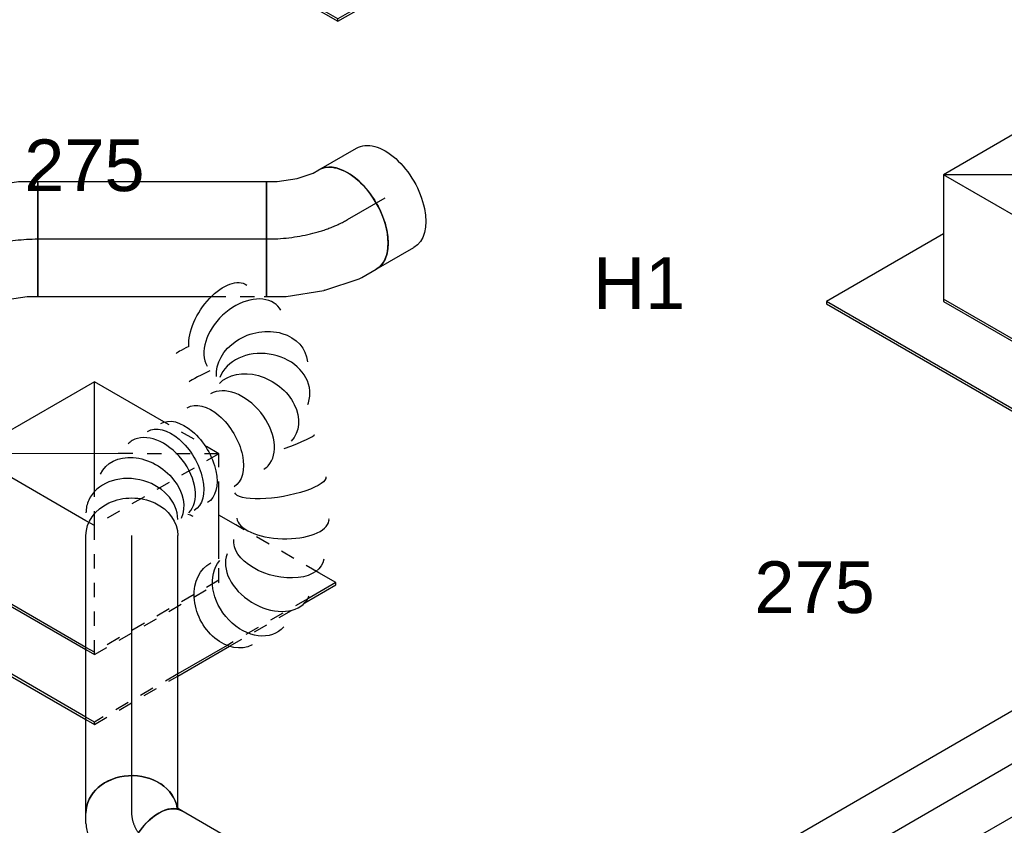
# Model space of a CAD drawing. Extents: x -132501 to 411300, y -42818 to 427495.
# Tile 153 of 256: x 4916 to 6632, y 174605 to 176009. Entities that reach past the tile are written whole.
import ezdxf
from ezdxf.enums import TextEntityAlignment as Align

# ---------------------------------------------------------------- set-up
doc = ezdxf.new("R2010")
doc.units = 0
doc.header["$LTSCALE"] = 50
doc.linetypes.add('CENTER2', pattern=[28.575, 19.05, -3.175, 3.175, -3.175])
doc.linetypes.add('STREEPJES', pattern=[0.1, 0.05, -0.05])
doc.layers.get('0').update_dxf_attribs({"linetype": 'CONTINUOUS'})
for name, color, linetype in [('WL570---_RETOUR_RST', 2, 'CONTINUOUS'), ('WL570---_RETOUR_RST_HL', 1, 'CONTINUOUS'), ('WL570---_TOEVOER', 3, 'CONTINUOUS'), ('WL570---_TOEVOER_HL', 8, 'CONTINUOUS'), ('WL570---_TOEVOER_RST', 2, 'CONTINUOUS'), ('WL570---_TOEVOER_RST_HL', 1, 'CONTINUOUS'), ('WM570---_RETOUR_RST_PR', 1, 'CONTINUOUS'), ('WM570---_TOEVOER_PR', 1, 'CONTINUOUS'), ('WM570---_TOEVOER_RST_PR', 1, 'CONTINUOUS')]:
    doc.layers.add(name, color=color, linetype=linetype)
doc.styles.add('BURO-018', font='ARIAL.TTF', dxfattribs={"height": 63})

# ---------------------------------------------------------------- blocks, each defined once
blk = doc.blocks.new('*U1001')
at = {"color": 0, "ltscale": 10}
blk.add_line((175.7, -318.3, 6072.4), (175.8, -318.3, 6072.4), dxfattribs=at)
at = {"color": 0, "ltscale": 10, "extrusion": (-1.65249e-32, -8.11156e-17, -1)}
blk.add_ellipse((0, 0, 6072.4), major_axis=(0, 80), ratio=0.816497, start_param=0, end_param=3.141593, dxfattribs=at)
at = {"color": 0, "ltscale": 10}
for centre, major_axis, ratio, start_param, end_param in [((33.7, 0, 6072.4), (-17.1, -78.8), 0.80347, 0.1727, 2.968893), ((33.7, 0, 6072.4), (-17.1, -78.8), 0.80347, 2.968893, 3.314293), ((99.5, -46.4, 6072.4), (63.2, 49.6), 0.652427, 6.197942, 6.368429), ((99.5, -46.4, 6072.4), (63.2, 49.6), 0.652427, 3.226836, 6.197942), ((350.5, -150.1, 6072.4), (-33.4, 72.7), 0.031684, 5.471416, 6.283185), ((301, -172.8, 6072.4), (-33.4, 72.7), 0.031684, 5.227306, 6.283185), ((343.5, -195.6, 6072.4), (55.6, -59.1), 0.675523, 0.157873, 2.98372), ((181, -183.6, 6072.4), (-62.8, -50.3), 0.656136, 0.091992, 3.0496), ((251.6, -229.9, 6072.4), (11.8, 79.9), 0.805941, 3.328495, 6.096283), ((-68.9, -237.5, 6072.4), (-42.4, -68.5), 0.687884, 3.253797, 6.170981), ((29.5, -263.3, 6072.4), (-2.3, -80.3), 0.438342, 3.187895, 6.236883), ((181, -183.6, 6072.4), (-62.8, -50.3), 0.656136, 6.191193, 6.375178), ((343.5, -195.6, 6072.4), (55.6, -59.1), 0.675523, 6.125313, 6.441058), ((148.6, -242.8, 6072.4), (27.1, -75.6), 0.068088, 4.99342, 6.277356), ((-68.9, -237.5, 6072.4), (-42.4, -68.5), 0.687884, 6.170981, 6.39539), ((251.6, -229.9, 6072.4), (11.8, 79.9), 0.805941, 2.954691, 3.328495), ((29.5, -263.3, 6072.4), (-2.3, -80.3), 0.438342, 6.236883, 6.329488)]:
    blk.add_ellipse(centre, major_axis=major_axis, ratio=ratio, start_param=start_param, end_param=end_param, dxfattribs=at)
at = {"color": 0, "ltscale": 10, "extrusion": (-1.84889e-32, -8.11156e-17, -1)}
for centre, major_axis, ratio, start_param, end_param in [((68.3, -15.8, 6072.4), (45.5, 66.4), 0.752892, 6.151879, 9.293472), ((126.1, -91.1, 6072.4), (68.8, 40.8), 0.585154, 0, 3.141593), ((-119.4, -173.7, 6072.4), (-71.4, -36), 0.761618, 0, 3.141593), ((153.6, -137.4, 6072.4), (68.8, 40.8), 0.585154, 0, 3.141593), ((369.5, -156.4, 6072.4), (-66.7, 44.2), 0.543961, 0.620984, 3.141593)]:
    blk.add_ellipse(centre, major_axis=major_axis, ratio=ratio, start_param=start_param, end_param=end_param, dxfattribs=at)
at = {"color": 0, "ltscale": 10, "extrusion": (-1.2326e-32, -8.11156e-17, -1)}
blk.add_ellipse((112.4, -68, 6072.4), major_axis=(68.8, 40.8), ratio=0.585154, start_param=0, end_param=3.141593, dxfattribs=at)
at = {"color": 0, "ltscale": 10, "extrusion": (-5.54668e-32, -8.11156e-17, -1)}
blk.add_ellipse((-35.6, -66.1, 6072.4), major_axis=(-69.3, 40), ratio=0.57735, start_param=2.946183, end_param=3.141593, dxfattribs=at)
at = {"color": 0, "ltscale": 10, "extrusion": (-3.69779e-32, -8.11156e-17, -1)}
blk.add_ellipse((-101.6, -209, 6072.4), major_axis=(63.7, 49.5), ratio=0.74503, start_param=2.996895, end_param=6.138487, dxfattribs=at)
at = {"color": 0, "ltscale": 10, "extrusion": (-2.46519e-32, -8.11156e-17, -1)}
for centre, major_axis, ratio, start_param, end_param in [((214.4, -215.2, 6072.4), (-43.3, -68), 0.759279, 3.285933, 6.427526), ((289.6, -226.7, 6072.4), (-24.1, 77), 0.796016, 0.176125, 3.317718)]:
    blk.add_ellipse(centre, major_axis=major_axis, ratio=ratio, start_param=start_param, end_param=end_param, dxfattribs=at)
at = {"color": 0, "ltscale": 10, "extrusion": (-1.54074e-32, -8.11156e-17, -1)}
blk.add_ellipse((-24.2, -256, 6072.4), major_axis=(-20.9, -77.7), ratio=0.58353, start_param=6.207499, end_param=9.349092, dxfattribs=at)
at = {"color": 0, "ltscale": 10, "extrusion": (-1.38667e-32, -8.11156e-17, -1)}
blk.add_ellipse((88.4, -258.7, 6072.4), major_axis=(-13.4, 79.2), ratio=0.262401, start_param=3.11757, end_param=6.259163, dxfattribs=at)
at = {"layer": 'WM570---_TOEVOER_PR', "color": 1, "style": 'BURO-018'}
blk.add_attdef('POSNR', text='', height=90, dxfattribs=at).set_placement((0, 0), align=Align.MIDDLE)
blk = doc.blocks.new('*U1002')
at = {"color": 0, "ltscale": 10}
for p, q in [((0, 80, 5388.5), (483.6, 80, 5388.5)), ((8.4, -80, 5388.5), (483.6, -80, 5388.5))]:
    blk.add_line(p, q, dxfattribs=at)
blk.add_ellipse((0, 0, 5388.5), major_axis=(0, 80), ratio=0.816497, start_param=3.2824, end_param=6.283185, dxfattribs=at)
at = {"color": 0, "ltscale": 10, "extrusion": (-1.65249e-32, -8.11156e-17, -1)}
blk.add_ellipse((483.6, 0, 5388.5), major_axis=(0, 80), ratio=0.816497, start_param=0, end_param=3.141593, dxfattribs=at)
at = {"layer": 'WL570---_TOEVOER_HL', "linetype": 'CENTER2'}
blk.add_line((0, 0, 5388.5), (483.6, 0, 5388.5), dxfattribs=at)
at = {"layer": 'WM570---_TOEVOER_PR', "color": 1, "style": 'BURO-018'}
blk.add_attdef('POSNR', text='', height=90, dxfattribs=at).set_placement((0, 0), align=Align.MIDDLE)
blk = doc.blocks.new('*U1008')
at = {"color": 0, "ltscale": 10}
for p, q in [((0, 80, 5028.6), (919.1, 80, 5028.6)), ((0, -80, 5028.6), (919.1, -80, 5028.6))]:
    blk.add_line(p, q, dxfattribs=at)
at = {"color": 0, "ltscale": 10, "extrusion": (-3.41963e-17, 8.3842e-17, -1)}
blk.add_ellipse((919.1, 0, 5028.6), major_axis=(0, 80), ratio=0.57735, start_param=0, end_param=3.141593, dxfattribs=at)
at = {"layer": 'WL570---_TOEVOER_HL', "linetype": 'CENTER2'}
blk.add_line((0, 0, 5028.6), (919.1, 0, 5028.6), dxfattribs=at)
at = {"layer": 'WM570---_TOEVOER_PR', "color": 1, "style": 'BURO-018'}
blk.add_attdef('POSNR', text='', height=90, dxfattribs=at).set_placement((0, 0), align=Align.MIDDLE)
blk = doc.blocks.new('*U1128')
at = {"color": 0, "ltscale": 10}
for p, q in [((-132.9, 204, 7682.5), (-243.1, 13.1, 7682.5)), ((117.8, 204, 7682.5), (-132.9, 204, 7682.5)), ((-7.6, -13.1, 7682.5), (-132.9, 204, 7682.5)), ((243.1, -13.1, 7682.5), (-132.9, 204, 7682.5)), ((-7.6, -13.1, 7682.5), (117.8, 204, 7682.5)), ((243.1, -13.1, 7682.5), (117.8, 204, 7682.5)), ((-419.5, 114.9, 7682.5), (-421.5, 111.4, 7682.5)), ((-421.5, 111.4, 7682.5), (-178.6, -309.4, 7682.5)), ((-184.3, 114.9, 7682.5), (-419.5, 114.9, 7682.5)), ((-176.6, -305.8, 7682.5), (-419.5, 114.9, 7682.5)), ((-243.1, 13.1, 7682.5), (-117.8, -204, 7682.5)), ((-115.7, -200.5, 7682.5), (-241.1, 16.6, 7682.5)), ((-117.8, -204, 7682.5), (-7.6, -13.1, 7682.5)), ((243.1, -13.1, 7682.5), (-7.6, -13.1, 7682.5)), ((132.9, -204, 7682.5), (243.1, -13.1, 7682.5)), ((309.2, -305.8, 7682.5), (191.7, -102.2, 7682.5)), ((-117.8, -204, 7682.5), (132.9, -204, 7682.5)), ((134.9, -200.5, 7682.5), (-115.7, -200.5, 7682.5)), ((-178.6, -309.4, 7682.5), (-176.6, -305.8, 7682.5)), ((309.2, -305.8, 7682.5), (-176.6, -305.8, 7682.5)), ((307.2, -309.4, 7682.5), (309.2, -305.8, 7682.5)), ((-178.6, -309.4, 7682.5), (307.2, -309.4, 7682.5))]:
    blk.add_line(p, q, dxfattribs=at)
at = {"layer": 'WL570---_RETOUR_RST_HL', "linetype": 'CENTER2'}
blk.add_circle((0, 0, 7682.5), 0.075, dxfattribs=at)
at = {"layer": 'WL570---_RETOUR_RST', "color": 1, "style": 'BURO-018'}
for tag in ['MC', 'Q']:
    blk.add_attdef(tag, text='', height=90, dxfattribs=at).set_placement((0, 0), align=Align.MIDDLE)
at = {"layer": 'WM570---_RETOUR_RST_PR', "color": 1, "style": 'BURO-018'}
blk.add_attdef('POSNR', text='', height=90, dxfattribs=at).set_placement((0, 0), align=Align.MIDDLE)
blk = doc.blocks.new('*U1129')
at = {"color": 0, "ltscale": 10}
for p, q in [((-132.9, 204, 8721.7), (-243.1, 13.1, 8721.7)), ((117.8, 204, 8721.7), (-132.9, 204, 8721.7)), ((-7.6, -13.1, 8721.7), (-132.9, 204, 8721.7)), ((243.1, -13.1, 8721.7), (-132.9, 204, 8721.7)), ((-7.6, -13.1, 8721.7), (117.8, 204, 8721.7)), ((243.1, -13.1, 8721.7), (117.8, 204, 8721.7)), ((-419.5, 114.9, 8721.7), (-421.5, 111.4, 8721.7)), ((-421.5, 111.4, 8721.7), (-178.6, -309.4, 8721.7)), ((-184.3, 114.9, 8721.7), (-419.5, 114.9, 8721.7)), ((-176.6, -305.8, 8721.7), (-419.5, 114.9, 8721.7)), ((-243.1, 13.1, 8721.7), (-117.8, -204, 8721.7)), ((-115.7, -200.5, 8721.7), (-241.1, 16.6, 8721.7)), ((-117.8, -204, 8721.7), (-7.6, -13.1, 8721.7)), ((243.1, -13.1, 8721.7), (-7.6, -13.1, 8721.7)), ((132.9, -204, 8721.7), (243.1, -13.1, 8721.7)), ((309.2, -305.8, 8721.7), (191.7, -102.2, 8721.7)), ((-117.8, -204, 8721.7), (132.9, -204, 8721.7)), ((134.9, -200.5, 8721.7), (-115.7, -200.5, 8721.7)), ((-178.6, -309.4, 8721.7), (-176.6, -305.8, 8721.7)), ((309.2, -305.8, 8721.7), (-176.6, -305.8, 8721.7)), ((307.2, -309.4, 8721.7), (309.2, -305.8, 8721.7)), ((-178.6, -309.4, 8721.7), (307.2, -309.4, 8721.7))]:
    blk.add_line(p, q, dxfattribs=at)
at = {"layer": 'WL570---_RETOUR_RST_HL', "linetype": 'CENTER2'}
blk.add_circle((0, 0, 8721.7), 0.075, dxfattribs=at)
at = {"layer": 'WL570---_RETOUR_RST', "color": 1, "style": 'BURO-018'}
for tag in ['MC', 'Q']:
    blk.add_attdef(tag, text='', height=90, dxfattribs=at).set_placement((0, 0), align=Align.MIDDLE)
at = {"layer": 'WM570---_RETOUR_RST_PR', "color": 1, "style": 'BURO-018'}
blk.add_attdef('POSNR', text='', height=90, dxfattribs=at).set_placement((0, 0), align=Align.MIDDLE)
blk = doc.blocks.new('*U1170')
at = {"color": 0, "ltscale": 10}
for p, q in [((-131.9, 205.8, 6988.2), (-244.1, 11.3, 6988.2)), ((118.8, 205.8, 6988.2), (-131.9, 205.8, 6988.2)), ((-15, 3.3, 6988.2), (-131.9, 205.8, 6988.2)), ((92.3, 76.4, 6988.2), (-131.9, 205.8, 6988.2)), ((26.5, 45.9, 6988.2), (118.8, 205.8, 6988.2)), ((188.6, 84.9, 6988.2), (118.8, 205.8, 6988.2)), ((-420.5, 113.1, 6988.2), (-422.5, 109.6, 6988.2)), ((-422.5, 109.6, 6988.2), (-188.1, -296.5, 6988.2)), ((-185.3, 113.1, 6988.2), (-420.5, 113.1, 6988.2)), ((-186, -293, 6988.2), (-420.5, 113.1, 6988.2)), ((-244.1, 11.3, 6988.2), (-127.2, -191.1, 6988.2)), ((-125.2, -187.6, 6988.2), (-242.1, 14.8, 6988.2)), ((152.5, -170, 6988.2), (207.4, -74.9, 6988.2)), ((207.6, -133.3, 6988.2), (190.7, -103.9, 6988.2)), ((308.2, -307.6, 6988.2), (291.1, -277.9, 6988.2)), ((89.4, -307.6, 6988.2), (-9.7, -307.6, 6988.2)), ((308.2, -307.6, 6988.2), (252, -307.6, 6988.2)), ((306.2, -311.1, 6988.2), (308.2, -307.6, 6988.2)), ((-11.8, -311.1, 6988.2), (92.4, -311.1, 6988.2)), ((243.9, -311.1, 6988.2), (306.2, -311.1, 6988.2))]:
    blk.add_line(p, q, dxfattribs=at)
at = {"color": 8, "linetype": 'STREEPJES', "ltscale": 10}
for p, q in [((244.1, -11.3, 6988.2), (92.3, 76.4, 6988.2)), ((244.1, -11.3, 6988.2), (188.6, 84.9, 6988.2)), ((-6.5, -11.3, 6988.2), (26.5, 45.9, 6988.2)), ((-6.5, -11.3, 6988.2), (-15, 3.3, 6988.2)), ((-118.8, -205.8, 6988.2), (-6.5, -11.3, 6988.2)), ((244.1, -11.3, 6988.2), (-6.5, -11.3, 6988.2)), ((207.4, -74.9, 6988.2), (244.1, -11.3, 6988.2)), ((291.1, -277.9, 6988.2), (207.6, -133.3, 6988.2)), ((131.9, -205.8, 6988.2), (152.5, -170, 6988.2)), ((-116.8, -202.2, 6988.2), (-125.2, -187.6, 6988.2)), ((-127.2, -191.1, 6988.2), (-118.8, -205.8, 6988.2)), ((-118.8, -205.8, 6988.2), (131.9, -205.8, 6988.2)), ((133.9, -202.2, 6988.2), (-116.8, -202.2, 6988.2)), ((-188.1, -296.5, 6988.2), (-179.6, -311.1, 6988.2)), ((-177.6, -307.6, 6988.2), (-186, -293, 6988.2)), ((-179.6, -311.1, 6988.2), (-177.6, -307.6, 6988.2)), ((-9.7, -307.6, 6988.2), (-177.6, -307.6, 6988.2)), ((252, -307.6, 6988.2), (89.4, -307.6, 6988.2)), ((-179.6, -311.1, 6988.2), (-11.8, -311.1, 6988.2)), ((92.4, -311.1, 6988.2), (243.9, -311.1, 6988.2))]:
    blk.add_line(p, q, dxfattribs=at)
at = {"layer": 'WL570---_TOEVOER_RST_HL', "linetype": 'CENTER2'}
blk.add_circle((0, 0, 6988.2), 0.075, dxfattribs=at)
at = {"layer": 'WL570---_TOEVOER_RST', "color": 1, "style": 'BURO-018'}
for tag in ['MC', 'Q']:
    blk.add_attdef(tag, text='', height=90, dxfattribs=at).set_placement((0, 0), align=Align.MIDDLE)
at = {"layer": 'WM570---_TOEVOER_RST_PR', "color": 1, "style": 'BURO-018'}
blk.add_attdef('POSNR', text='', height=90, dxfattribs=at).set_placement((0, 0), align=Align.MIDDLE)
blk = doc.blocks.new('*U1256')
at = {"color": 0, "ltscale": 10}
for p, q in [((0, 80, 5164), (186.7, 80, 5164)), ((0, -80, 5164), (186.7, -80, 5164))]:
    blk.add_line(p, q, dxfattribs=at)
at = {"color": 0, "ltscale": 10, "extrusion": (-1.38778e-17, -8.01234e-18, -1)}
blk.add_ellipse((186.7, 0, 5164), major_axis=(0, 80), ratio=0.57735, start_param=0, end_param=3.141593, dxfattribs=at)
at = {"layer": 'WL570---_TOEVOER_HL', "linetype": 'CENTER2'}
blk.add_line((0, 0, 5164), (186.7, 0, 5164), dxfattribs=at)
at = {"layer": 'WM570---_TOEVOER_PR', "color": 1, "style": 'BURO-018'}
blk.add_attdef('POSNR', text='', height=90, dxfattribs=at).set_placement((0, 0), align=Align.MIDDLE)
blk = doc.blocks.new('*U1257')
at = {"color": 0, "ltscale": 10}
for p, q in [((-54.1, 80, 5334.3), (-30.8, 80, 5334.3)), ((-22.1, 78.8, 5334.3), (18.4, 68, 5334.3)), ((32.9, 61.2, 5334.3), (64, 39.3, 5334.3)), ((79.3, 22.7, 5334.3), (88.4, 6.9, 5334.3)), ((-54.1, -80, 5334.3), (-47.5, -80, 5334.3)), ((-47.5, -80, 5334.3), (-44.9, -80.7, 5334.3))]:
    blk.add_line(p, q, dxfattribs=at)
for centre, major_axis, ratio, start_param, end_param in [((-54.1, 0, 5334.3), (0, 80), 0.57735, 3.141593, 6.283185), ((-36.9, 0, 5334.3), (10.5, 79.7), 0.646887, 6.198226, 6.368145), ((13.1, -22.6, 5334.3), (59.5, 54.4), 0.803023, 6.107746, 6.458625)]:
    blk.add_ellipse(centre, major_axis=major_axis, ratio=ratio, start_param=start_param, end_param=end_param, dxfattribs=at)
at = {"color": 0, "ltscale": 10, "extrusion": (1.38778e-17, 8.01234e-18, -1)}
for centre, major_axis, ratio, start_param, end_param in [((-8.1, -7.7, 5334.3), (-34.1, -73), 0.750739, 3.009293, 3.273893), ((19.1, -33.1, 5334.3), (69.3, 40), 0.816497, 0, 3.000786)]:
    blk.add_ellipse(centre, major_axis=major_axis, ratio=ratio, start_param=start_param, end_param=end_param, dxfattribs=at)
at = {"layer": 'WL570---_TOEVOER_HL', "linetype": 'CENTER2', "extrusion": (1.38778e-17, 8.01234e-18, -1)}
blk.add_ellipse((-119.5, -113.2, 5334.3), major_axis=(-138.6, -80), ratio=0.57735, start_param=2.356194, end_param=3.141593, dxfattribs=at)
at = {"layer": 'WM570---_TOEVOER_PR', "color": 1, "style": 'BURO-018'}
blk.add_attdef('POSNR', text='', height=90, dxfattribs=at).set_placement((0, 0), align=Align.MIDDLE)
blk = doc.blocks.new('*U1279')
at = {"color": 0, "ltscale": 10}
for p, q in [((-67.6, 100, 7394.4), (-38.5, 100, 7394.4)), ((-33.5, 99.5, 7394.4), (28.4, 86.8, 7394.4)), ((30, 86.3, 7394.4), (92.2, 62.2, 7394.4)), ((92.3, 62.2, 7394.4), (92.2, 62.2, 7394.4)), ((92.3, 62.2, 7394.4), (121.7, 45.2, 7394.4)), ((121.7, 45.2, 7394.4), (21.7, -128, 7394.4)), ((-67.6, -100, 7394.4), (-56.2, -100, 7394.4)), ((-56.2, -100, 7394.4), (-27.4, -105.9, 7394.4)), ((-27.4, -105.9, 7394.4), (5.6, -118.7, 7394.4)), ((5.6, -118.7, 7394.4), (21.7, -128, 7394.4))]:
    blk.add_line(p, q, dxfattribs=at)
for centre, major_axis, ratio, start_param, end_param in [((-67.6, 0, 7394.4), (0, 100), 0.57735, 3.141593, 6.283185), ((-46.1, 0, 7394.4), (10.1, 99.9), 0.497511, 6.232846, 6.333525)]:
    blk.add_ellipse(centre, major_axis=major_axis, ratio=ratio, start_param=start_param, end_param=end_param, dxfattribs=at)
at = {"color": 0, "ltscale": 10, "extrusion": (9.61481e-17, -5.55112e-17, -1)}
blk.add_ellipse((1, -9.6, 7394.4), major_axis=(28.3, 96.2), ratio=0.313149, start_param=6.256783, end_param=6.309588, dxfattribs=at)
at = {"layer": 'WL570---_TOEVOER_HL', "linetype": 'CENTER2', "extrusion": (9.61481e-17, -5.55112e-17, -1)}
blk.add_ellipse((14, -141.3, 7394.4), major_axis=(173.1, -99.9), ratio=0.57735, start_param=3.926991, end_param=4.712389, dxfattribs=at)
at = {"layer": 'WM570---_TOEVOER_PR', "color": 1, "style": 'BURO-018'}
blk.add_attdef('POSNR', text='', height=90, dxfattribs=at).set_placement((0, 0), align=Align.MIDDLE)
blk = doc.blocks.new('*U1280')
at = {"color": 0, "ltscale": 10}
for p, q in [((0, 100, 7394.4), (398.3, 100, 7394.4)), ((0, -100, 7394.4), (0, 100, 7394.4)), ((398.3, 100, 7394.4), (398.3, -100, 7394.4)), ((0, -100, 7394.4), (302.5, -100, 7394.4)), ((394.2, -100, 7394.4), (398.3, -100, 7394.4))]:
    blk.add_line(p, q, dxfattribs=at)
at = {"color": 8, "linetype": 'STREEPJES', "ltscale": 10}
blk.add_line((302.5, -100, 7394.4), (394.2, -100, 7394.4), dxfattribs=at)
at = {"layer": 'WL570---_TOEVOER_HL', "linetype": 'CENTER2'}
blk.add_line((0, 0, 7394.4), (398.3, 0, 7394.4), dxfattribs=at)
at = {"layer": 'WM570---_TOEVOER_PR', "color": 1, "style": 'BURO-018'}
blk.add_attdef('POSNR', text='', height=90, dxfattribs=at).set_placement((0, 0), align=Align.MIDDLE)
blk = doc.blocks.new('*U1281')
at = {"color": 0, "ltscale": 10}
for p, q in [((-1.3, 114.7, 7394.4), (8.5, 120.4, 7394.4)), ((-64.2, 100, 7394.4), (-29.3, 105.4, 7394.4)), ((-29.3, 105.4, 7394.4), (-1.3, 114.7, 7394.4)), ((-82.8, 100, 7394.4), (-64.2, 100, 7394.4)), ((-82.8, -100, 7394.4), (-82.8, 100, 7394.4)), ((83.4, -67.3, 7394.4), (108.5, -52.8, 7394.4)), ((18.8, -89.4, 7394.4), (78.8, -69.4, 7394.4)), ((-82.8, -100, 7394.4), (-48.9, -100, 7394.4)), ((-48.9, -100, 7394.4), (-48.7, -100, 7394.4)), ((-48.7, -100, 7394.4), (17.2, -89.8, 7394.4))]:
    blk.add_line(p, q, dxfattribs=at)
at = {"color": 0, "ltscale": 10, "extrusion": (6.16298e-33, 0, -1)}
for centre, major_axis, ratio, start_param, end_param in [((58.5, 33.8, 7394.4), (-50, 86.6), 0.57735, 0, 3.141593), ((-5.6, 7.9, 7394.4), (23.6, -97.5), 0.313149, 6.256783, 6.309588)]:
    blk.add_ellipse(centre, major_axis=major_axis, ratio=ratio, start_param=start_param, end_param=end_param, dxfattribs=at)
at = {"color": 0, "ltscale": 10}
blk.add_ellipse((39.9, 23.1, 7394.4), major_axis=(41.2, -91.5), ratio=0.497511, start_param=6.232846, end_param=6.333525, dxfattribs=at)
at = {"layer": 'WL570---_TOEVOER_HL', "linetype": 'CENTER2'}
blk.add_ellipse((-82.8, 115.4, 7394.4), major_axis=(199.9, 0), ratio=0.57735, start_param=4.712389, end_param=5.497787, dxfattribs=at)
at = {"layer": 'WM570---_TOEVOER_PR', "color": 1, "style": 'BURO-018'}
blk.add_attdef('POSNR', text='', height=90, dxfattribs=at).set_placement((0, 0), align=Align.MIDDLE)
blk = doc.blocks.new('*U1282')
at = {"color": 0, "ltscale": 10}
for p, q in [((0, 100, 7442.2), (75.7, 100, 7442.2)), ((0, -100, 7442.2), (75.7, -100, 7442.2))]:
    blk.add_line(p, q, dxfattribs=at)
blk.add_ellipse((0, 0, 7442.2), major_axis=(0, 100), ratio=0.57735, start_param=3.141593, end_param=6.283185, dxfattribs=at)
at = {"color": 0, "ltscale": 10, "extrusion": (-3.41963e-17, 8.3842e-17, -1)}
blk.add_ellipse((75.7, 0, 7442.2), major_axis=(0, 100), ratio=0.57735, start_param=0, end_param=3.141593, dxfattribs=at)
at = {"layer": 'WL570---_TOEVOER_HL', "linetype": 'CENTER2'}
blk.add_line((0, 0, 7442.2), (75.7, 0, 7442.2), dxfattribs=at)
at = {"layer": 'WM570---_TOEVOER_PR', "color": 1, "style": 'BURO-018'}
blk.add_attdef('POSNR', text='', height=90, dxfattribs=at).set_placement((0, 0), align=Align.MIDDLE)

msp = doc.modelspace()

# ---------------------------------------------------------------- block references
at = {"layer": 'WL570---_RETOUR_RST'}
ref = msp.add_blockref('*U1129', (5469.9449, 176363.0787, -8721.7345), dxfattribs=dict(at, rotation=29.99999999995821))
ref.add_attrib('Q', '275', dxfattribs={"color": 1, "height": 90, "style": 'BURO-018'}).set_placement((5028.3817, 175755.0073), align=Align.MIDDLE)
ref.add_attrib('MC', 'H1', dxfattribs={"color": 1, "height": 90, "style": 'BURO-018'}).set_placement((4722.558, 176284.7094), align=Align.MIDDLE)
ref = msp.add_blockref('*U1128', (6742.5793, 175628.2046, -7682.4655), dxfattribs=dict(at, rotation=29.99999999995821))
ref.add_attrib('Q', '275', dxfattribs={"color": 1, "height": 90, "style": 'BURO-018'}).set_placement((6301.016, 175020.1331), align=Align.MIDDLE)
ref.add_attrib('MC', 'H1', dxfattribs={"color": 1, "height": 90, "style": 'BURO-018'}).set_placement((5995.1923, 175549.8353), align=Align.MIDDLE)
at = {"layer": 'WL570---_TOEVOER'}
for name, p, rotation in [('*U1282', (5487.109, 175660.4088, -7442.2209), 29.99999999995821), ('*U1279', (4864.6461, 175626.6059, -7394.4163), 29.99999999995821), ('*U1001', (5111.1035, 175110.2318, -6072.3837), 90), ('*U1002', (5111.1035, 174626.6241, -5388.459), 90), ('*U1008', (6055.7244, 174372.18, -5028.6208), 29.99999999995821), ('*U1257', (5111.1035, 174588.3458, -5334.3253), 150.0000000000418), ('*U1256', (5319.6592, 174467.936, -5164.0403), 150.0000000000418)]:
    msp.add_blockref(name, p, dxfattribs=dict(at, rotation=rotation))
for name, p in [('*U1281', (5428.5605, 175626.6059, -7394.4163)), ('*U1280', (4947.4461, 175626.6059, -7394.4163))]:
    msp.add_blockref(name, p, dxfattribs=at)
at = {"layer": 'WL570---_TOEVOER_RST'}
ref = msp.add_blockref('*U1170', (5045.7325, 175140.3663, -6988.2279), dxfattribs=dict(at, rotation=29.99999999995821))
ref.add_attrib('Q', '200', dxfattribs={"color": 1, "height": 90, "style": 'BURO-018'}).set_placement((4296.441, 175217.7939), align=Align.MIDDLE)
ref.add_attrib('MC', 'G1', dxfattribs={"color": 1, "height": 90, "style": 'BURO-018'}).set_placement((4604.0325, 175750.5579), align=Align.MIDDLE)

doc.saveas('drawing.dxf')
